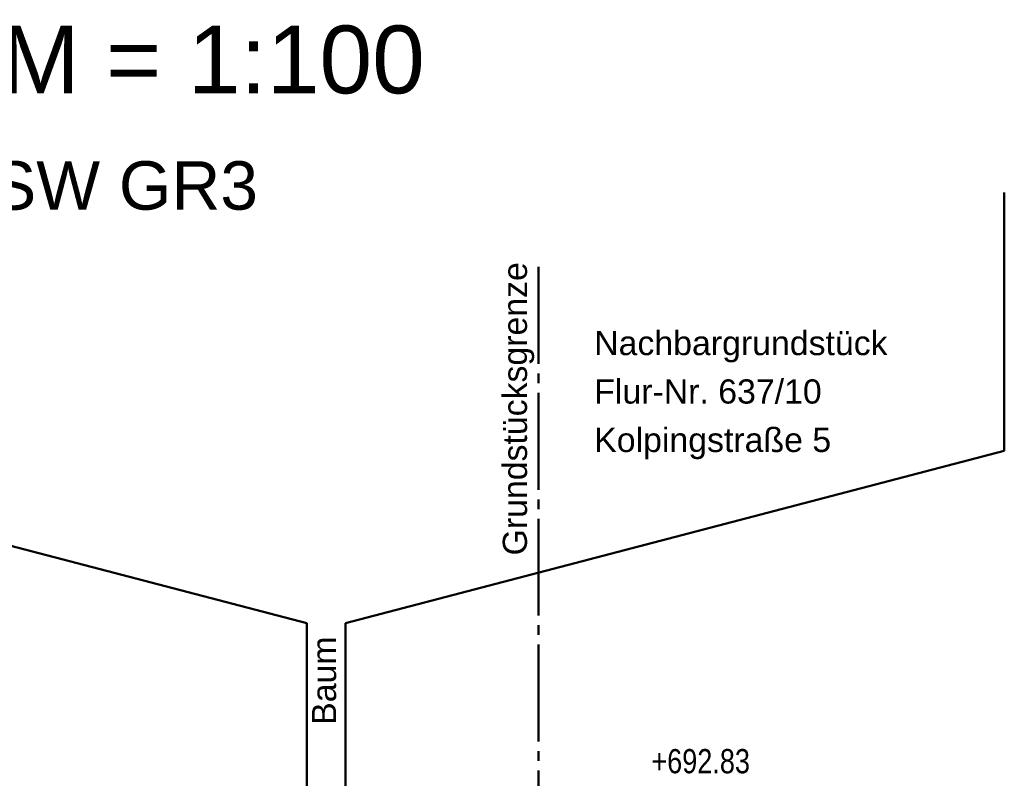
# Model space of a CAD drawing. Header units: metres. Extents: x 1 to 118, y 1 to 83.
# Tile 13 of 35: x 15 to 25, y 42 to 50. Entities that reach past the tile are written whole.
import ezdxf

# ---------------------------------------------------------------- set-up
doc = ezdxf.new("R2010")
doc.units = ezdxf.units.M
doc.linetypes.add('ACHSE3', pattern=[1.25, 1, -0.1, 0.05, -0.1])
doc.linetypes.add('DURCHG', pattern=[0])
for name, color, linetype in [('B_ume', 7, 'Continuous'), ('Grundst_cksgrenze', 7, 'Continuous'), ('MAKET', 7, 'Continuous'), ('Nachbargeb_ude', 7, 'Continuous'), ('TEXTE', 7, 'Continuous')]:
    doc.layers.add(name, color=color, linetype=linetype)
doc.styles.add('Arial', font='arial.ttf')

# ---------------------------------------------------------------- blocks, each defined once
blk = doc.blocks.new('DIM108')
at = {"layer": 'MAKET', "color": 7, "style": 'Arial', "width": 0.8}
blk.add_text('+692.83', height=0.25, dxfattribs=at).set_placement((21.157, 41.828))

msp = doc.modelspace()

# ---------------------------------------------------------------- linework, layer by layer
at = {"layer": 'B_ume', "color": 84, "linetype": 'DURCHG', "lineweight": 50}
for p, q in [((24.8, 45.156), (24.8, 47.825)), ((17.6, 43.377), (10.8, 45.156)), ((24.8, 45.156), (18, 43.377)), ((17.6, 39.43), (17.6, 43.377)), ((18, 39.43), (18, 43.377))]:
    msp.add_line(p, q, dxfattribs=at)
at = {"layer": 'Grundst_cksgrenze', "color": 54, "linetype": 'ACHSE3', "lineweight": 50}
msp.add_line((19.993, 47.056), (19.993, 32.081), dxfattribs=at)

# ---------------------------------------------------------------- block references
msp.add_blockref('DIM108', (0, 0))

# ---------------------------------------------------------------- texts
at = {"layer": 'Grundst_cksgrenze', "color": 89, "style": 'Arial'}
msp.add_text('Grundstücksgrenze', height=0.25, rotation=90, dxfattribs=at).set_placement((19.873, 44.077))
at = {"layer": 'Nachbargeb_ude', "color": 7, "style": 'Arial'}
for s, p in [('Nachbargrundstück', (20.567, 46.145)), ('Flur-Nr. 637/10', (20.567, 45.645)), ('Kolpingstraße 5', (20.567, 45.145))]:
    msp.add_text(s, height=0.25, dxfattribs=at).set_placement(p)
at = {"layer": 'TEXTE', "color": 7, "style": 'Arial'}
for s, height, p in [('Schnitt C1-C1 - M = 1:100', 0.7, (7.488, 48.848)), ('Winkelstützwand WSW GR3', 0.5, (8.248, 47.647))]:
    msp.add_text(s, height=height, dxfattribs=at).set_placement(p)
at = {"layer": 'TEXTE', "color": 84, "style": 'Arial'}
msp.add_text('Baum', height=0.25, rotation=90, dxfattribs=at).set_placement((17.903, 42.328))

doc.saveas('drawing.dxf')
